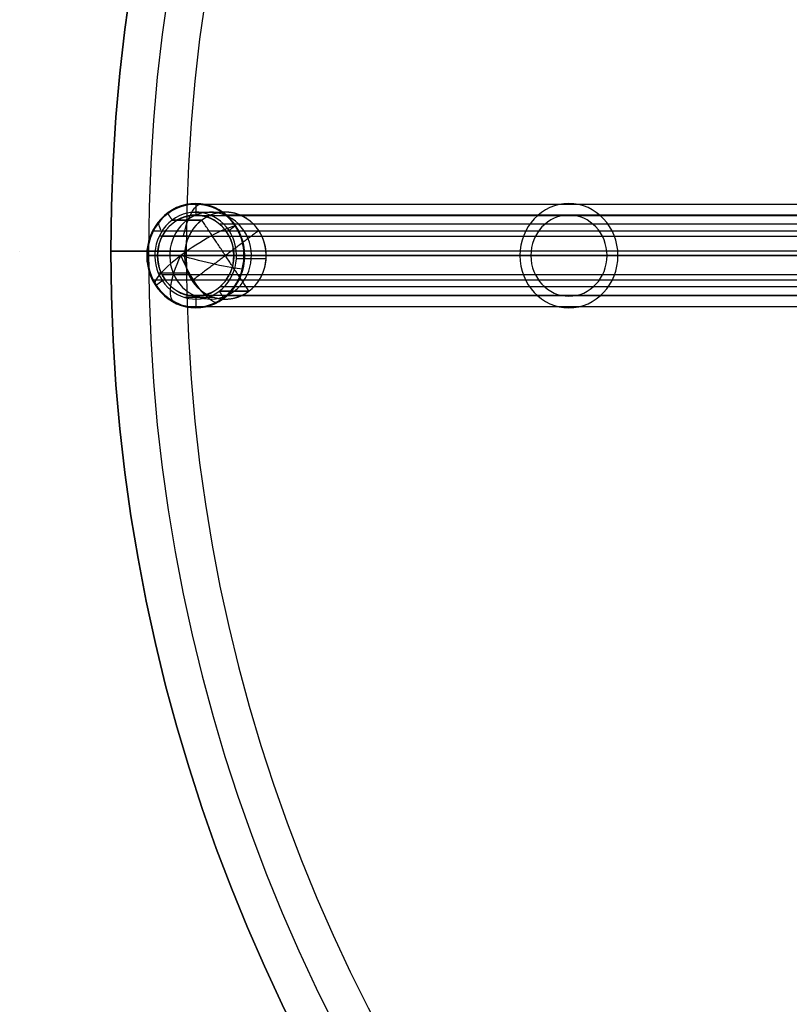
# Model space of a CAD drawing. Header units: millimetres. Extents: x -308 to 308, y -299 to 301.
# Tile 2 of 10: x -308 to -175, y -129 to 41. Entities that reach past the tile are written whole.
import ezdxf

# ---------------------------------------------------------------- set-up
doc = ezdxf.new("R2010")
doc.units = ezdxf.units.MM
doc.header["$MEASUREMENT"] = 0
doc.layers.add('Soround legs', color=7, linetype='Continuous', true_color=0x616161)
doc.layers.add('Sorund table top', color=7, linetype='Continuous', true_color=0x6d9c84)

msp = doc.modelspace()

# ---------------------------------------------------------------- linework, layer by layer
at = {"layer": 'Soround legs', "extrusion": (0.34202, -2.498e-16, 0.939693)}
for radius, start, end in [(8.87, 305.249, 125.249), (8.87, 305.249, 125.249), (7.5, 215.249, 35.249), (7.5, 215.249, 35.249), (7.5, 35.249, 215.249), (7.5, 35.249, 215.249)]:
    msp.add_arc((-0.18, 263.62, -87.94), radius, start, end, dxfattribs=at)
at = {"layer": 'Soround legs', "extrusion": (0.34202, -8.6111e-17, 0.939693)}
msp.add_arc((-0.18, 263.62, -87.94), 9, 270, 90, dxfattribs=at)
msp.add_arc((-0.18, 263.62, -87.94), 9, 270, 90, dxfattribs=at)
at = {"layer": 'Soround legs', "extrusion": (0.937257, -0.07195, -0.341134)}
msp.add_arc((-21.4, -85.9, -262.92), 9, 291.1141, 348.9058, dxfattribs=at)
at = {"layer": 'Soround legs', "extrusion": (0.34202, 0, 0.939693)}
for centre, radius, start, end in [((-0.18, 263.62, 100.46), 9, 270, 90), ((-0.18, 263.62, -80.44), 7.5, 215.249, 35.249), ((-0.18, 263.62, 100.46), 7, 270, 90), ((-0.18, 263.62, -80.44), 7.5, 35.249, 215.249), ((-0.18, 263.62, 100.46), 9, 90, 270), ((-0.18, 263.62, 100.46), 7, 90, 270)]:
    msp.add_arc(centre, radius, start, end, dxfattribs=at)
at = {"layer": 'Soround legs', "extrusion": (0.34202, -7.72898e-17, 0.939693)}
msp.add_arc((-0.18, 263.62, -87.94), 7, 270, 90, dxfattribs=at)
at = {"layer": 'Soround legs', "extrusion": (0.34202, -4.16334e-16, 0.939693)}
msp.add_arc((-0.18, 263.62, -72.94), 7.5, 215.249, 35.249, dxfattribs=at)
at = {"layer": 'Soround legs', "extrusion": (0.646853, 0.725363, -0.235435)}
msp.add_arc((206.83, -34.79, -181.6), 9, 330.0176, 5.1952, dxfattribs=at)
at = {"layer": 'Soround legs', "extrusion": (0.34202, -2.22045e-16, 0.939693)}
for centre, radius, start, end in [((-0.18, 263.62, -72.94), 7.5, 35.249, 215.249), ((-0.18, 263.62, -87.94), 8.87, 125.249, 305.249), ((-0.18, 263.62, -87.94), 8.87, 125.249, 305.249)]:
    msp.add_arc(centre, radius, start, end, dxfattribs=at)
at = {"layer": 'Soround legs', "extrusion": (-0.542326, 0.816651, 0.197391)}
for start, end in [(206.148, 286.5539), (206.148, 286.5539), (286.5539, 6.9598), (286.5539, 6.9598)]:
    msp.add_arc((231.09, -21.48, 152), 9, start, end, dxfattribs=at)
at = {"layer": 'Soround legs', "extrusion": (0.34202, -7.70957e-17, 0.939693)}
msp.add_arc((-0.18, 263.62, -87.94), 9, 90, 270, dxfattribs=at)
msp.add_arc((-0.18, 263.62, -87.94), 9, 90, 270, dxfattribs=at)
at = {"layer": 'Soround legs', "extrusion": (-0.116538, 0.99228, 0.042417)}
msp.add_arc((275.41, 7.57, 32.52), 9, 357.7002, 10.2636, dxfattribs=at)
at = {"layer": 'Soround legs', "extrusion": (0.34202, -9.39718e-17, 0.939693)}
msp.add_arc((-0.18, 263.62, -87.94), 7, 90, 270, dxfattribs=at)
at = {"layer": 'Soround legs', "extrusion": (0.840039, -0.448164, -0.305749)}
msp.add_arc((-130.68, -66.26, -235.58), 9, 180.3297, 260.7356, dxfattribs=at)
at = {"layer": 'Soround legs', "extrusion": (0.858458, 0.406721, -0.312453)}
msp.add_arc((118.56, -69.83, -240.9), 9, 198.0147, 278.4206, dxfattribs=at)
at = {"layer": 'Soround legs', "extrusion": (0.249161, 0.964207, -0.090687)}
msp.add_arc((268.42, 2.6, -70.07), 9, 208.9322, 289.3381, dxfattribs=at)
at = {"layer": 'Soround legs'}
for points in [[(-150.58, 8.65, 362.19), (-215.01, 8.65, 185.16), (-279.45, 8.65, 8.13)], [(-277.8, 8.82, 7.53), (-277.8, 7.82, 7.53), (-277.8, 6.82, 7.53)], [(-282.61, 7.07, 9.28), (-282.24, 6.51, 9.15), (-281.86, 5.95, 9.01)], [(-273.54, 7.26, 21.94), (-276.11, 7.26, 14.9), (-278.67, 7.26, 7.85)], [(-281.86, 5.95, 9.01), (-279.3, 5.95, 16.06), (-276.73, 5.95, 23.11)], [(-276.73, 5.95, 23.11), (-279.3, 5.95, 16.06), (-281.86, 5.95, 9.01)], [(-150.21, 6.69, 362.06), (-214.65, 6.69, 185.03), (-279.08, 6.69, 8)], [(-268.6, -6.3, 20.15), (-272.67, -0.18, 21.63), (-276.73, 5.95, 23.11)], [(-144.76, 5.23, 360.07), (-209.19, 5.23, 183.04), (-273.62, 5.23, 6.01)], [(-267.81, 5.26, 19.86), (-270.38, 5.26, 12.81), (-272.95, 5.26, 5.77)], [(-143.56, 6.78, 359.64), (-208, 6.78, 182.61), (-272.43, 6.78, 5.58)], [(-156.39, 4.06, 364.3), (-220.82, 4.06, 187.28), (-285.26, 4.06, 10.25)], [(-266.91, 4.15, 19.53), (-272.67, -0.18, 21.63), (-278.42, -4.51, 23.72)], [(-270.99, 4.94, 5.05), (-271.51, 4.55, 5.24), (-272.04, 4.15, 5.44)], [(-278.97, 3.18, 23.92), (-281.53, 3.18, 16.87), (-284.1, 3.18, 9.82)], [(-154.73, 3.12, 363.7), (-219.16, 3.12, 186.67), (-283.6, 3.12, 9.64)], [(-286.25, -0.18, 10.61), (-285.31, -0.18, 10.27), (-284.37, -0.18, 9.93)], [(-286.25, -0.18, 10.61), (-221.82, -0.18, 187.64), (-157.39, -0.18, 364.67)], [(-157.39, -0.18, 364.67), (-221.82, -0.18, 187.64), (-286.25, -0.18, 10.61)], [(-155.51, -0.18, 363.98), (-219.94, -0.18, 186.95), (-284.37, -0.18, 9.93)], [(-284.37, -0.18, 9.93), (-219.94, -0.18, 186.95), (-155.51, -0.18, 363.98)], [(-271.22, -0.18, 5.14), (-270.28, -0.18, 4.79), (-269.34, -0.18, 4.45)], [(-271.22, -0.18, 5.14), (-206.79, -0.18, 182.17), (-142.35, -0.18, 359.2)], [(-142.35, -0.18, 359.2), (-206.79, -0.18, 182.17), (-271.22, -0.18, 5.14)], [(-265.64, -0.72, 19.07), (-268.2, -0.72, 12.02), (-270.77, -0.72, 4.97)], [(-140.47, -0.18, 358.51), (-204.91, -0.18, 181.48), (-269.34, -0.18, 4.45)], [(-269.34, -0.18, 4.45), (-204.91, -0.18, 181.48), (-140.47, -0.18, 358.51)], [(-279.1, -3.23, 23.97), (-281.67, -3.23, 16.92), (-284.24, -3.23, 9.87)], [(-156.39, -4.42, 364.3), (-220.82, -4.42, 187.28), (-285.26, -4.42, 10.25)], [(-283.55, -4.51, 9.63), (-284.08, -4.9, 9.82), (-284.61, -5.3, 10.01)], [(-154.73, -3.48, 363.7), (-219.16, -3.48, 186.67), (-283.6, -3.48, 9.64)], [(-268.6, -6.3, 20.15), (-271.16, -6.3, 13.1), (-273.73, -6.3, 6.05)], [(-273.73, -6.3, 6.05), (-273.36, -6.87, 5.92), (-272.98, -7.43, 5.78)], [(-273.73, -6.3, 6.05), (-271.16, -6.3, 13.1), (-268.6, -6.3, 20.15)], [(-144.76, -5.59, 360.07), (-209.19, -5.59, 183.04), (-273.62, -5.59, 6.01)], [(-274.54, -7.41, 22.31), (-277.1, -7.41, 15.26), (-279.67, -7.41, 8.21)], [(-150.21, -7.04, 362.06), (-214.65, -7.04, 185.03), (-279.08, -7.04, 8)], [(-277.8, -7.18, 7.53), (-277.8, -8.18, 7.53), (-277.8, -9.18, 7.53)], [(-143.56, -7.14, 359.64), (-208, -7.14, 182.61), (-272.43, -7.14, 5.58)], [(-150.58, -9.01, 362.19), (-215.01, -9.01, 185.16), (-279.45, -9.01, 8.13)]]:
    msp.add_open_spline(points, degree=2, dxfattribs=at)
for points, knots in [([(-284.37, -0.18, 9.93), (-284.37, 0.51, 9.93), (-284.25, 1.19, 9.88), (-284.12, 1.86, 9.83), (-283.87, 2.5, 9.74), (-283.63, 3.14, 9.65), (-283.27, 3.71, 9.52), (-282.91, 4.28, 9.39), (-281.99, 5.26, 9.06), (-281.45, 5.64, 8.86), (-280.91, 6.02, 8.67), (-280.31, 6.29, 8.45), (-279.72, 6.55, 8.23), (-279.08, 6.69, 8), (-278.44, 6.82, 7.77), (-277.15, 6.82, 7.3), (-276.51, 6.69, 7.06), (-275.88, 6.55, 6.83), (-274.68, 6.02, 6.4), (-273.6, 5.26, 6), (-272.69, 4.28, 5.67), (-271.97, 3.14, 5.41), (-271.47, 1.86, 5.23), (-271.35, 1.19, 5.18), (-271.22, 0.51, 5.14), (-271.22, -0.18, 5.14)], [1, 1, 1, 1.0625, 1.0625, 1.125, 1.125, 1.1875, 1.1875, 1.25, 1.3125, 1.3125, 1.375, 1.375, 1.4375, 1.4375, 1.5, 1.5625, 1.5625, 1.625, 1.6875, 1.75, 1.8125, 1.875, 1.9375, 1.9375, 2, 2, 2]), ([(-268.6, -6.3, 20.15), (-268.03, -5.88, 19.94), (-267.55, -5.34, 19.77), (-267.08, -4.81, 19.59), (-266.71, -4.18, 19.46), (-266.34, -3.56, 19.32), (-266.09, -2.87, 19.23), (-265.84, -2.18, 19.14), (-265.6, -0.72, 19.06), (-265.62, 0.02, 19.06), (-265.64, 0.76, 19.07), (-265.79, 1.48, 19.12), (-265.95, 2.2, 19.18), (-266.23, 2.87, 19.28), (-266.51, 3.55, 19.39), (-267.31, 4.75, 19.68), (-267.81, 5.26, 19.86), (-268.32, 5.77, 20.04), (-269.49, 6.56, 20.47), (-270.79, 7.09, 20.94), (-272.16, 7.34, 21.44), (-273.54, 7.3, 21.95), (-274.9, 6.97, 22.44), (-276.17, 6.37, 22.9), (-276.73, 5.95, 23.11)], [0, 0, 0, 0.0625, 0.0625, 0.125, 0.125, 0.1875, 0.1875, 0.25, 0.3125, 0.3125, 0.375, 0.375, 0.4375, 0.4375, 0.5, 0.5625, 0.5625, 0.625, 0.6875, 0.75, 0.8125, 0.875, 0.9375, 1, 1, 1]), ([(-276.73, 5.95, 23.11), (-277.3, 5.52, 23.31), (-278.26, 4.45, 23.66), (-279, 3.2, 23.93), (-279.49, 1.82, 24.11), (-279.73, 0.36, 24.2), (-279.69, -1.11, 24.18), (-279.39, -2.55, 24.07), (-278.82, -3.9, 23.87), (-278.02, -5.11, 23.58), (-277.01, -6.13, 23.21), (-275.84, -6.92, 22.78), (-274.54, -7.45, 22.31), (-273.18, -7.7, 21.81), (-271.79, -7.66, 21.31), (-270.43, -7.33, 20.81), (-269.8, -7.03, 20.58), (-269.17, -6.73, 20.35), (-268.6, -6.3, 20.15)], [1, 1, 1, 1.0625, 1.125, 1.1875, 1.25, 1.3125, 1.375, 1.4375, 1.5, 1.5625, 1.625, 1.6875, 1.75, 1.8125, 1.875, 1.9375, 1.9375, 2, 2, 2]), ([(-271.22, -0.18, 5.14), (-271.22, -0.87, 5.14), (-271.47, -2.22, 5.23), (-271.97, -3.49, 5.41), (-272.69, -4.64, 5.67), (-273.6, -5.62, 6), (-274.68, -6.38, 6.4), (-275.88, -6.91, 6.83), (-277.15, -7.18, 7.3), (-278.44, -7.18, 7.77), (-279.08, -7.04, 8), (-279.72, -6.91, 8.23), (-280.91, -6.38, 8.67), (-281.99, -5.62, 9.06), (-282.91, -4.64, 9.39), (-283.63, -3.49, 9.65), (-284.12, -2.22, 9.83), (-284.25, -1.54, 9.88), (-284.37, -0.87, 9.93), (-284.37, -0.18, 9.93)], [0, 0, 0, 0.0625, 0.125, 0.1875, 0.25, 0.3125, 0.375, 0.4375, 0.5, 0.5625, 0.5625, 0.625, 0.6875, 0.75, 0.8125, 0.875, 0.9375, 0.9375, 1, 1, 1])]:
    msp.add_open_spline(points, degree=2, knots=knots, dxfattribs=at)
at = {"layer": 'Sorund table top'}
msp.add_line((-308.18, 0.58, 425.71), (-308.18, 0.58, 420.71), dxfattribs=at)
msp.add_circle((7.56, 0.62, 422.73), 300, dxfattribs=at)
for centre, radius, start, end in [((7.56, 0.62, 428.73), 300, 0, 180), ((7.56, 0.62, 428.73), 300, 0, 180), ((7.56, 0.62, 422.73), 300, 0, 180), ((7.56, 0.62, 422.73), 300, 0, 180), ((7.56, 0.62, 422.73), 300, 0, 180), ((7.56, 0.62, 428.73), 300, 0, 180), ((7.56, 0.62, 428.73), 300, 0, 180), ((7.56, 0.62, 422.73), 300, 0, 180), ((7.56, 0.62, 425.73), 300, 0, 180), ((7.56, 0.62, 435.23), 293.5, 0, 180), ((7.56, 0.62, 441.73), 287, 0, 180), ((7.56, 0.62, 441.73), 287, 0, 180), ((7.56, 0.62, 441.73), 287, 360, 180), ((7.56, 0.62, 441.73), 287, 0, 180), ((7.56, 0.62, 428.73), 300, 180, 0), ((7.56, 0.62, 428.73), 300, 180, 0), ((7.56, 0.62, 422.73), 300, 180, 0), ((7.56, 0.62, 422.73), 300, 180, 0), ((7.56, 0.62, 428.73), 300, 180, 0), ((7.56, 0.62, 422.73), 300, 180, 0), ((7.56, 0.62, 428.73), 300, 180, 0), ((7.56, 0.62, 422.73), 300, 180, 0), ((7.56, 0.62, 425.73), 300, 180, 0), ((7.56, 0.62, 435.23), 293.5, 180, 0), ((7.56, 0.62, 441.73), 287, 180, 360), ((7.56, 0.62, 441.73), 287, 180, 360), ((7.56, 0.62, 441.73), 287, 180, 360), ((7.56, 0.62, 441.73), 287, 180, 360)]:
    msp.add_arc(centre, radius, start, end, dxfattribs=at)
for points in [[(-279.44, 0.62, 441.73), (-285.94, 0.62, 435.23), (-292.44, 0.62, 428.73)], [(-175.32, 0.62, 422.73), (-233.88, 0.62, 422.73), (-292.44, 0.62, 422.73)], [(-292.44, 0.62, 428.73), (-285.94, 0.62, 435.23), (-279.44, 0.62, 441.73)], [(-292.44, 0.62, 422.73), (-292.44, 0.62, 425.73), (-292.44, 0.62, 428.73)], [(-292.44, 0.62, 428.73), (-292.44, 0.62, 425.73), (-292.44, 0.62, 422.73)], [(294.56, 0.62, 441.73), (7.56, 0.62, 441.73), (-279.44, 0.62, 441.73)]]:
    msp.add_open_spline(points, degree=2, dxfattribs=at)

doc.saveas('drawing.dxf')
